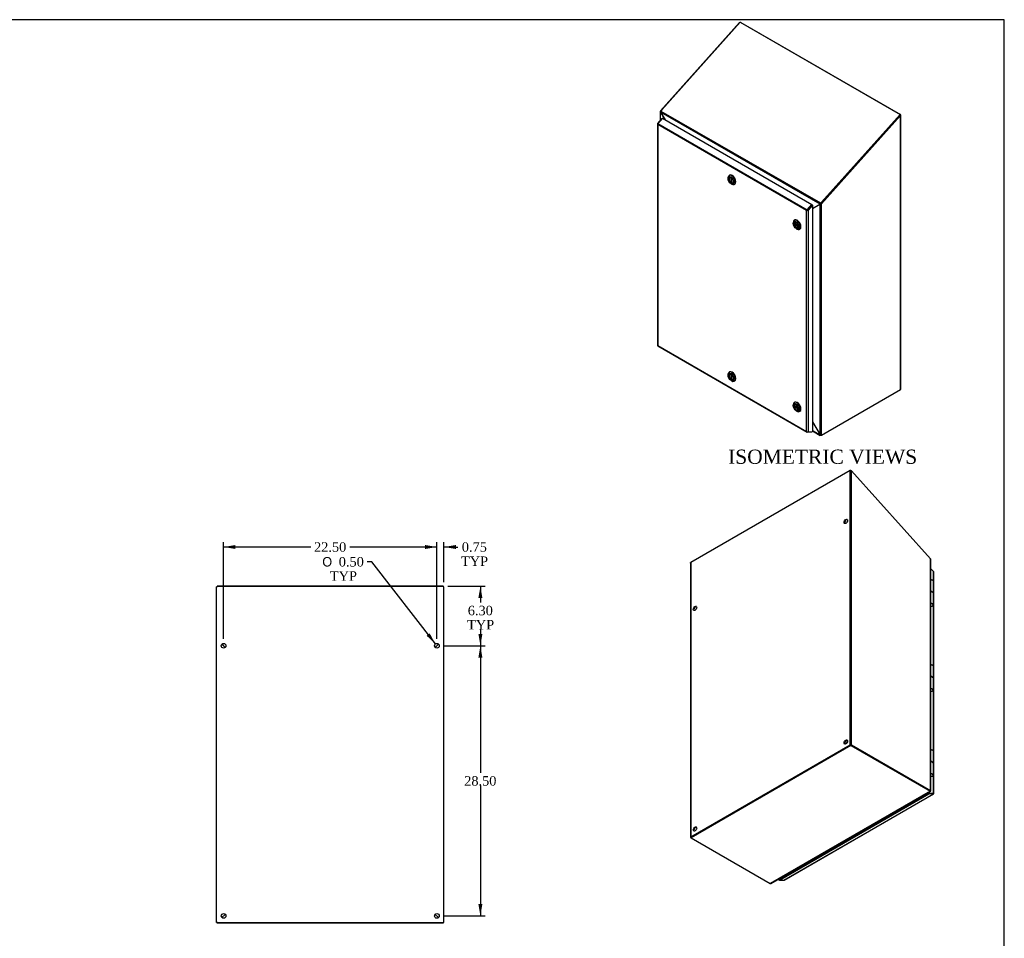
# Model space of a CAD drawing. Header units: inches. Extents: x 1 to 240, y -1 to 159.
# Tile 16 of 16: x 136 to 240, y 62 to 159. Entities that reach past the tile are written whole.
import ezdxf
from ezdxf.enums import TextEntityAlignment as Align

# ---------------------------------------------------------------- set-up
doc = ezdxf.new("R2010")
doc.units = ezdxf.units.IN
doc.header["$MEASUREMENT"] = 0
for name, color, linetype in [('COM70220', 7, 'Continuous'), ('COM70707-4', 7, 'Continuous'), ('COM70709-8', 7, 'Continuous'), ('COM70710-3', 7, 'Continuous'), ('COM70712-7', 7, 'Continuous'), ('Default', 7, 'Continuous'), ('HNG86659-1', 7, 'Continuous'), ('LOK10031', 7, 'Continuous'), ('LOK10031_INSERT', 7, 'Continuous'), ('STD26089', 7, 'Continuous')]:
    doc.layers.add(name, color=color, linetype=linetype)
doc.styles.add('SEACAD_Solid_Edge_ANSI1_Symbols', font='txt')
doc.styles.add('SEACAD_Times_New_Roman', font='times.ttf')
doc.dimstyles.new('HAMMOND_(STH_-_240x160)', dxfattribs={"dimtxt": 1, "dimasz": 1.25, "dimexe": 0.5, "dimexo": 0.5, "dimgap": 0.25, "dimtad": 0, "dimtih": 1, "dimtoh": 1, "dimzin": 0, "dimdsep": 46, "dimtxsty": 'SEACAD_Times_New_Roman', "dimblk1": '_SE_FILLED', "dimblk2": '_SE_FILLED', "dimsah": 1, "dimcen": 0.5, "dimadec": 0, "dimazin": 0, "dimtfac": 0.8, "dimtofl": 0, "dimtmove": 0, "dimatfit": 3, "dimfxl": 1, "dimtolj": 1, "dimtzin": 0, "dimarcsym": 0})

# ---------------------------------------------------------------- blocks, each defined once
blk = doc.blocks.new('SE5')
at = {"layer": 'COM70707-4', "color": 7, "linetype": 'Continuous'}
for p, q in [((156.45, 63.98), (156.45, 99.37)), ((180.34, 99.41), (156.55, 99.41)), ((180.45, 63.98), (180.45, 99.37)), ((157.02, 93.33), (157.37, 92.98)), ((179.52, 92.98), (179.87, 93.33)), ((157.02, 64.48), (157.37, 64.83)), ((179.52, 64.83), (179.87, 64.48)), ((156.55, 63.98), (156.45, 63.98)), ((156.55, 63.98), (180.34, 63.98)), ((180.34, 63.98), (180.45, 63.98))]:
    blk.add_line(p, q, dxfattribs=at)
for centre in [(157.2, 93.16), (179.7, 93.16), (157.2, 64.66), (179.7, 64.66)]:
    blk.add_circle(centre, 0.25, dxfattribs=at)
for points in [[(156.45, 99.37), (156.45, 99.37), (156.45, 99.38), (156.46, 99.38), (156.47, 99.39), (156.49, 99.39), (156.5, 99.4), (156.53, 99.41), (156.54, 99.41), (156.55, 99.41)], [(180.45, 99.37), (180.45, 99.37), (180.44, 99.38), (180.43, 99.38), (180.43, 99.39), (180.41, 99.39), (180.39, 99.4), (180.37, 99.41), (180.35, 99.41), (180.34, 99.41)]]:
    blk.add_open_spline(points, degree=3, knots=[0, 0, 0, 0, 0.25, 0.25, 0.5, 0.5, 0.75, 0.75, 1, 1, 1, 1], dxfattribs=at)
at = {"layer": 'COM70709-8', "color": 7, "linetype": 'Continuous'}
for p, q in [((180.37, 99.45), (156.52, 99.45)), ((156.52, 99.4), (156.52, 99.45)), ((180.37, 99.4), (180.37, 99.45)), ((157.38, 92.99), (157.03, 93.34)), ((179.87, 93.34), (179.51, 92.99))]:
    blk.add_line(p, q, dxfattribs=at)
at = {"layer": 'COM70710-3', "color": 7, "linetype": 'Continuous'}
for p, q in [((157.37, 64.83), (157.02, 64.48)), ((179.87, 64.48), (179.52, 64.83)), ((156.52, 63.91), (156.52, 63.98)), ((180.37, 63.91), (156.52, 63.91)), ((180.37, 63.91), (180.37, 63.98))]:
    blk.add_line(p, q, dxfattribs=at)
at = {"layer": 'COM70712-7', "color": 7, "linetype": 'Continuous'}
for p, q in [((157.23, 93.14), (157.23, 93.12)), ((157.3, 93.07), (157.3, 93.05)), ((179.59, 93.05), (179.59, 93.07)), ((179.66, 93.12), (179.66, 93.14))]:
    blk.add_line(p, q, dxfattribs=at)
blk = doc.blocks.new('SE6')
at = {"layer": 'COM70707-4', "color": 7, "linetype": 'Continuous'}
for p, q in [((211.63, 158.89), (203.3, 149.59)), ((211.64, 158.88), (211.63, 158.89)), ((211.78, 158.92), (211.74, 158.9)), ((211.78, 158.92), (228.6, 149.21)), ((203.3, 149.59), (203.28, 149.57)), ((203.3, 149.59), (203.35, 149.56)), ((203.27, 149.52), (203.27, 148.56)), ((203.34, 149.55), (203.28, 149.57)), ((203.31, 149.45), (203.3, 149.44)), ((203.3, 149.44), (203.76, 148.65)), ((203.3, 148.59), (203.3, 149.44)), ((228.55, 149.12), (220.22, 139.82)), ((220.27, 139.79), (228.6, 149.09)), ((228.55, 149.12), (228.6, 149.09)), ((228.6, 149.21), (228.56, 149.19)), ((228.6, 120.19), (228.6, 149.09)), ((228.63, 120.24), (228.63, 149.15)), ((219.33, 139.27), (220.12, 139.73)), ((219.33, 139.28), (219.35, 139.29)), ((219.36, 139.29), (219.35, 139.29)), ((220.15, 139.75), (220.12, 139.73)), ((220.12, 115.41), (220.12, 139.73)), ((220.21, 139.82), (220.22, 139.82)), ((220.21, 139.82), (220.25, 139.78)), ((220.27, 139.79), (220.22, 139.82)), ((220.25, 139.78), (220.27, 139.79)), ((220.27, 115.38), (220.27, 139.79)), ((220.27, 115.38), (228.6, 120.19)), ((219.33, 116.78), (220.12, 115.41)), ((220.25, 115.37), (220.27, 115.38))]:
    blk.add_line(p, q, dxfattribs=at)
for centre, radius, start, end in [((211.74, 158.75), 0.179, 113.5953, 128.7429), ((211.74, 158.75), 0.179, 76.8191, 103.8571), ((203.39, 149.52), 0.119, 152.9508, 222.4898), ((228.51, 149.15), 0.0539, 323.5472, 0), ((219.33, 139.13), 0.164, 81.7958, 87.4884), ((220.1, 139.96), 0.231, 274.0463, 308.8288), ((220.1, 139.84), 0.0979, 300.0655, 323.1771), ((219.88, 140.02), 0.386, 320.6076, 328.6411), ((220.23, 115.55), 0.181, 231.8532, 275.1984)]:
    blk.add_arc(centre, radius, start, end, dxfattribs=at)
blk.add_ellipse((228.53, 120.24), major_axis=(-0.108, 0), ratio=0.57735, start_param=2.356194, end_param=3.141593, dxfattribs=at)
blk.add_open_spline([(228.6, 149.09), (228.61, 149.1), (228.62, 149.11), (228.63, 149.13), (228.63, 149.14), (228.63, 149.16), (228.63, 149.17), (228.62, 149.19), (228.61, 149.2), (228.6, 149.21)], degree=3, knots=[0, 0, 0, 0, 0.25, 0.25, 0.5, 0.5, 0.75, 0.75, 1, 1, 1, 1], dxfattribs=at)
at = {"layer": 'COM70709-8', "color": 7, "linetype": 'Continuous'}
for p, q in [((211.69, 158.93), (203.43, 149.71)), ((211.69, 158.93), (228.56, 149.19)), ((203.43, 149.71), (203.34, 149.57)), ((203.31, 149.46), (220.11, 139.77)), ((203.31, 149.46), (203.32, 149.42)), ((203.32, 149.42), (203.77, 148.64)), ((203.34, 149.57), (220.16, 139.87)), ((228.56, 149.19), (220.29, 139.97)), ((228.58, 149.15), (220.32, 139.93)), ((228.58, 149.15), (228.56, 149.19)), ((219.03, 139.38), (219.03, 139.38)), ((219.07, 139.42), (219.07, 139.42)), ((219.33, 139.29), (220.1, 139.73)), ((220.1, 139.73), (220.11, 139.77)), ((220.15, 139.76), (220.1, 139.73)), ((220.16, 139.8), (220.11, 139.77)), ((220.15, 139.76), (220.16, 139.8)), ((220.16, 139.87), (220.29, 139.97)), ((220.18, 139.83), (220.16, 139.87)), ((220.18, 139.83), (220.32, 139.93)), ((220.29, 139.97), (220.32, 139.93))]:
    blk.add_line(p, q, dxfattribs=at)
for centre, radius, start, end in [((203.48, 149.47), 0.172, 143.0833, 182.5836), ((220.27, 139.74), 0.171, 132.2557, 170.973), ((220.22, 139.77), 0.0636, 122.7267, 157.8165)]:
    blk.add_arc(centre, radius, start, end, dxfattribs=at)
at = {"layer": 'COM70710-3', "color": 7, "linetype": 'Continuous'}
for p, q in [((219.33, 116.78), (220.12, 115.41)), ((219.33, 115.87), (220.12, 115.41)), ((219.33, 115.83), (220.15, 115.35)), ((220.2, 115.38), (220.2, 115.35)), ((220.22, 115.35), (220.2, 115.35)), ((220.27, 115.38), (220.22, 115.35)), ((220.22, 115.35), (220.22, 115.37))]:
    blk.add_line(p, q, dxfattribs=at)
blk.add_open_spline([(220.2, 115.35), (220.19, 115.35), (220.18, 115.35), (220.16, 115.35), (220.15, 115.36), (220.14, 115.37), (220.13, 115.37), (220.12, 115.39), (220.12, 115.4), (220.12, 115.41)], degree=3, knots=[0, 0, 0, 0, 0.25, 0.25, 0.5, 0.5, 0.75, 0.75, 1, 1, 1, 1], dxfattribs=at)
at = {"layer": 'COM70712-7', "color": 7, "linetype": 'Continuous'}
for p, q in [((203, 148.26), (203.47, 148.78)), ((203.5, 148.8), (203.02, 148.26)), ((203.47, 148.78), (203.48, 148.78)), ((203.5, 148.8), (219.26, 139.7)), ((202.97, 148.22), (202.97, 124.84)), ((202.98, 148.19), (202.98, 148.19)), ((202.98, 148.19), (202.98, 148.18)), ((203, 148.26), (203.01, 148.25)), ((203, 148.14), (203, 124.83)), ((218.71, 139.07), (203, 148.14)), ((203.02, 148.26), (218.78, 139.16)), ((218.78, 139.16), (219.26, 139.7)), ((218.81, 139.13), (219.28, 139.66)), ((219.28, 139.66), (218.81, 139.13)), ((219.33, 139.63), (218.86, 139.1)), ((219.28, 139.66), (219.26, 139.7)), ((219.28, 139.66), (219.33, 139.63)), ((219.33, 139.63), (219.33, 115.75)), ((218.71, 115.76), (218.71, 139.07)), ((218.74, 139.09), (218.81, 139.13)), ((218.74, 139.09), (218.74, 139.08)), ((218.74, 139.08), (218.74, 139.08)), ((218.86, 139.1), (218.81, 139.13)), ((218.86, 139.1), (218.86, 115.73)), ((202.98, 124.82), (202.98, 124.82)), ((202.98, 124.82), (202.98, 124.82)), ((202.98, 124.82), (202.98, 124.82)), ((203, 124.83), (218.71, 115.76)), ((203, 124.8), (218.75, 115.7)), ((218.74, 115.72), (218.74, 115.72)), ((218.74, 115.72), (218.74, 115.72)), ((219.26, 115.71), (218.78, 115.69)), ((218.86, 115.73), (219.33, 115.75)), ((219.27, 115.75), (219.26, 115.71))]:
    blk.add_line(p, q, dxfattribs=at)
for centre, major_axis, ratio, start_param, end_param in [((203.07, 148.22), (0.108, 0), 0.57735, 2.356194, 3.587154), ((203.05, 148.2), (0.054, 0.0935), 0.57735, 1.22173, 2.049297), ((203.07, 148.18), (-0.086, 0.136), 0.549, 1.242088, 1.548986), ((203.07, 148.18), (-0.078, 0.123), 0.60466, 1.204587, 1.544038), ((218.78, 139.11), (-0.114, -0.059), 0.041488, 0.811828, 1.118725), ((218.78, 139.11), (-0.108, -0.057), 0.041976, 0.763364, 1.102814), ((218.81, 139.1), (0.054, 0.0935), 0.57735, 1.22173, 2.049297), ((218.78, 139.15), (0.108, 0), 0.57735, 4.266828, 5.497787), ((218.78, 139.11), (0.036, 0.0189), 0.041976, -1.166142, -0.854205), ((203.07, 124.84), (0.108, 0), 0.57735, 3.141593, 3.587154), ((203.07, 124.88), (-0.114, -0.059), 0.041488, 0.50493, 0.811828), ((203.07, 124.88), (-0.108, -0.057), 0.041976, 0.423914, 0.763364), ((203.05, 124.89), (0.054, 0.0935), 0.57735, 2.663092, 3.141593), ((218.78, 115.81), (0.078, -0.123), 0.60466, 4.68563, 5.025081), ((218.78, 115.81), (0.086, -0.136), 0.549, 4.690578, 4.997476), ((218.78, 115.77), (0.108, 0), 0.57735, 4.266828, 5.497787), ((218.81, 115.79), (0.054, 0.0935), 0.57735, 2.663092, 3.490659)]:
    blk.add_ellipse(centre, major_axis=major_axis, ratio=ratio, start_param=start_param, end_param=end_param, dxfattribs=at)
at = {"layer": 'LOK10031', "color": 7, "linetype": 'Continuous'}
for p, q in [((210.42, 142.53), (210.42, 142.45)), ((210.58, 142.8), (210.53, 142.78)), ((210.74, 141.89), (210.81, 141.85)), ((211.08, 141.83), (211.13, 141.85)), ((217.29, 137.8), (217.29, 137.71)), ((217.45, 138.07), (217.4, 138.05)), ((217.61, 137.16), (217.68, 137.12)), ((217.95, 137.09), (218, 137.12)), ((210.42, 121.77), (210.42, 121.69)), ((210.58, 122.05), (210.53, 122.03)), ((210.74, 121.14), (210.81, 121.1)), ((211.08, 121.07), (211.13, 121.1)), ((217.29, 118.57), (217.29, 118.49)), ((217.45, 118.85), (217.4, 118.83)), ((217.61, 117.94), (217.68, 117.9)), ((217.95, 117.87), (218, 117.9))]:
    blk.add_line(p, q, dxfattribs=at)
for centre, major_axis in [((210.74, 142.26), (-0.225, 0.39)), ((210.74, 142.26), (-0.157, 0.273)), ((217.61, 137.53), (-0.225, 0.39)), ((217.61, 137.53), (-0.158, 0.273)), ((210.74, 121.51), (-0.225, 0.39)), ((210.74, 121.51), (-0.158, 0.273)), ((217.61, 118.31), (-0.225, 0.39)), ((217.61, 118.31), (-0.157, 0.273))]:
    blk.add_ellipse(centre, major_axis=major_axis, ratio=0.57735, dxfattribs=at)
for centre, start_param, end_param in [((210.81, 142.3), 0, 0.785398), ((210.81, 142.3), 2.356194, 6.283185), ((210.85, 142.33), 3.141593, 6.283185), ((217.72, 137.6), 3.141593, 6.283185), ((217.68, 137.57), 0, 0.785398), ((217.68, 137.57), 2.356194, 6.283185), ((210.81, 121.55), 0, 0.785398), ((210.81, 121.55), 2.356194, 6.283185), ((210.85, 121.57), 3.141593, 6.283185), ((217.68, 118.35), 0, 0.785398), ((217.68, 118.35), 2.356194, 6.283185), ((217.72, 118.37), 3.141593, 6.283185)]:
    blk.add_ellipse(centre, major_axis=(-0.275, 0.476), ratio=0.57735, start_param=start_param, end_param=end_param, dxfattribs=at)
at = {"layer": 'LOK10031_INSERT', "color": 7, "linetype": 'Continuous'}
for p, q in [((210.6, 142.54), (210.58, 142.53)), ((210.71, 142.53), (210.71, 142.53)), ((210.71, 142.53), (210.71, 142.02)), ((210.77, 142.5), (210.77, 142.5)), ((210.77, 141.99), (210.77, 142.5)), ((210.77, 142.06), (210.71, 142.02)), ((210.9, 141.99), (210.92, 142)), ((217.83, 137.44), (217.39, 137.69)), ((217.39, 137.62), (217.45, 137.66)), ((217.39, 137.62), (217.83, 137.37)), ((217.47, 137.81), (217.45, 137.8)), ((217.76, 137.26), (217.78, 137.27)), ((217.83, 137.44), (217.83, 137.44)), ((217.83, 137.37), (217.83, 137.37)), ((210.6, 121.79), (210.58, 121.78)), ((210.71, 121.78), (210.71, 121.78)), ((210.71, 121.78), (210.71, 121.27)), ((210.77, 121.75), (210.77, 121.75)), ((210.77, 121.24), (210.77, 121.75)), ((210.77, 121.31), (210.71, 121.27)), ((210.9, 121.24), (210.92, 121.25)), ((217.83, 118.21), (217.39, 118.47)), ((217.39, 118.4), (217.45, 118.44)), ((217.47, 118.59), (217.45, 118.58)), ((217.39, 118.4), (217.83, 118.15)), ((217.76, 118.04), (217.78, 118.05)), ((217.83, 118.21), (217.83, 118.22)), ((217.83, 118.15), (217.83, 118.15))]:
    blk.add_line(p, q, dxfattribs=at)
for centre, major_axis, start_param, end_param in [((210.74, 142.26), (0.156, -0.271), 2.484547, 5.369435), ((210.74, 142.26), (-0.156, 0.271), 2.484547, 5.369435), ((217.61, 137.53), (0.156, -0.271), 0.91375, 3.798639), ((217.61, 137.53), (-0.156, 0.271), 0.91375, 3.798639), ((210.74, 121.51), (0.156, -0.271), 2.484547, 5.369435), ((210.74, 121.51), (-0.156, 0.271), 2.484547, 5.369435), ((217.61, 118.31), (0.156, -0.271), 0.91375, 3.798639), ((217.61, 118.31), (-0.156, 0.271), 0.91375, 3.798639)]:
    blk.add_ellipse(centre, major_axis=major_axis, ratio=0.57735, start_param=start_param, end_param=end_param, dxfattribs=at)
blk = doc.blocks.new('SE7')
at = {"layer": 'COM70220', "color": 7, "linetype": 'Continuous'}
blk.add_arc((216.64, 69.21), 0.357, 236.1876, 240.2078, dxfattribs=at)
for centre, major_axis, start_param, end_param in [((231.65, 77.75), (0.125, -0.217), -1.368171, -1.272424), ((216.71, 69.33), (0.25, 0.433), 3.143997, 3.166374), ((216.71, 69.13), (0.125, -0.217), -1.368171, -1.247847)]:
    blk.add_ellipse(centre, major_axis=major_axis, ratio=0.57735, start_param=start_param, end_param=end_param, dxfattribs=at)
at = {"layer": 'COM70707-4', "color": 7, "linetype": 'Continuous'}
for p, q in [((223.3, 111.65), (206.48, 101.94)), ((223.3, 82.72), (223.3, 111.65)), ((223.45, 82.72), (223.45, 111.62)), ((223.45, 111.62), (231.78, 102.32)), ((206.45, 101.88), (206.45, 72.97)), ((206.48, 101.94), (206.48, 73.01)), ((231.78, 102.32), (231.8, 102.31)), ((231.78, 77.91), (231.78, 102.32)), ((231.82, 77.88), (231.82, 102.25)), ((206.48, 73.01), (223.3, 82.72)), ((206.53, 72.98), (223.35, 82.69)), ((223.4, 82.69), (231.73, 77.88)), ((223.45, 82.72), (231.78, 77.91)), ((231.78, 77.91), (231.73, 77.88)), ((231.8, 77.9), (231.78, 77.91)), ((231.78, 77.85), (231.73, 77.88)), ((231.74, 77.88), (231.73, 77.88)), ((231.74, 77.88), (231.8, 77.9)), ((206.51, 72.91), (206.48, 72.93)), ((216.22, 68.83), (216.24, 68.81)), ((216.24, 68.81), (216.24, 68.81))]:
    blk.add_line(p, q, dxfattribs=at)
for centre, radius, start, end in [((223.34, 111.48), 0.179, 51.2571, 103.1809), ((231.7, 102.25), 0.119, 0.2609, 27.0492)]:
    blk.add_arc(centre, radius, start, end, dxfattribs=at)
for centre in [(222.84, 106.28), (206.93, 97.1), (222.84, 83.01), (206.93, 73.83)]:
    blk.add_ellipse(centre, major_axis=(-0.125, -0.217), ratio=0.57735, dxfattribs=at)
for centre, major_axis, start_param, end_param in [((222.9, 106.26), (-0.125, -0.217), 3.346674, 6.078104), ((206.99, 97.07), (-0.125, -0.217), 3.346674, 6.078104), ((222.9, 82.99), (-0.125, -0.217), 3.346674, 6.078104), ((223.37, 82.68), (-0.108, 0), 3.926991, 5.497787), ((206.99, 73.8), (-0.125, -0.217), 3.346674, 6.078104), ((206.56, 72.97), (0.108, 0), 2.356194, 3.926991)]:
    blk.add_ellipse(centre, major_axis=major_axis, ratio=0.57735, start_param=start_param, end_param=end_param, dxfattribs=at)
for points, knots in [([(206.45, 101.88), (206.45, 101.89), (206.45, 101.9), (206.46, 101.93), (206.47, 101.94), (206.48, 101.94)], [0.5, 0.5, 0.5, 0.5, 0.75, 0.75, 1, 1, 1, 1]), ([(231.74, 77.88), (231.74, 77.88), (231.74, 77.88), (231.74, 77.88), (231.74, 77.88), (231.74, 77.88)], [0.25, 0.25, 0.25, 0.25, 0.5, 0.5, 1, 1, 1, 1]), ([(231.78, 77.85), (231.79, 77.86), (231.8, 77.86), (231.81, 77.87), (231.81, 77.87), (231.82, 77.88), (231.82, 77.88), (231.81, 77.89), (231.81, 77.9), (231.8, 77.9)], [0, 0, 0, 0, 0.25, 0.25, 0.5, 0.5, 0.75, 0.75, 1, 1, 1, 1])]:
    blk.add_open_spline(points, degree=3, knots=knots, dxfattribs=at)
at = {"layer": 'COM70710-3', "color": 7, "linetype": 'Continuous'}
for p, q in [((223.37, 82.71), (206.51, 72.97)), ((223.37, 82.65), (206.51, 72.91)), ((223.37, 82.65), (223.37, 82.71)), ((223.37, 82.71), (231.73, 77.88)), ((223.37, 82.65), (231.73, 77.82)), ((231.73, 77.82), (214.86, 68.08)), ((214.93, 68.09), (231.78, 77.81)), ((231.56, 77.64), (216.26, 68.8)), ((231.78, 77.85), (231.73, 77.88)), ((231.74, 77.88), (231.73, 77.88)), ((231.73, 77.82), (231.73, 77.88)), ((231.75, 77.81), (231.73, 77.82)), ((231.74, 77.88), (231.75, 77.81)), ((206.51, 72.91), (206.51, 72.97)), ((206.51, 72.91), (214.86, 68.08)), ((216.22, 68.83), (216.26, 68.8)), ((214.86, 68.08), (214.89, 68.08))]:
    blk.add_line(p, q, dxfattribs=at)
for points, knots in [([(231.74, 77.88), (231.74, 77.88), (231.74, 77.88), (231.74, 77.87), (231.74, 77.87), (231.74, 77.88), (231.74, 77.88), (231.74, 77.88)], [0.25, 0.25, 0.25, 0.25, 0.5, 0.5, 0.75, 0.75, 1, 1, 1, 1]), ([(231.78, 77.85), (231.79, 77.85), (231.79, 77.84), (231.78, 77.82), (231.78, 77.82), (231.78, 77.81), (231.77, 77.81), (231.76, 77.81), (231.76, 77.81), (231.75, 77.81)], [0, 0, 0, 0, 0.25, 0.25, 0.5, 0.5, 0.75, 0.75, 1, 1, 1, 1]), ([(214.89, 68.08), (214.9, 68.08), (214.91, 68.08), (214.92, 68.08), (214.92, 68.08), (214.93, 68.09)], [0, 0, 0, 0, 0.25, 0.25, 0.3895023, 0.3895023, 0.3895023, 0.3895023])]:
    blk.add_open_spline(points, degree=3, knots=knots, dxfattribs=at)
at = {"layer": 'COM70712-7', "color": 7, "linetype": 'Continuous'}
for p, q in [((232.08, 100.99), (231.82, 101.29)), ((232.08, 100), (232.08, 100.99)), ((232.12, 77.57), (232.12, 100.95)), ((232.08, 91.03), (232.08, 97.44)), ((232.08, 82.06), (232.08, 88.47)), ((232.08, 77.62), (232.08, 79.5)), ((215.8, 68.51), (231.56, 77.61)), ((215.83, 68.44), (231.59, 77.54)), ((216.31, 68.42), (232.07, 77.52)), ((216.33, 68.43), (232.09, 77.53)), ((231.56, 77.61), (231.56, 77.69)), ((231.56, 77.61), (231.61, 77.64)), ((232.03, 77.59), (231.56, 77.61)), ((231.56, 77.61), (232.03, 77.59)), ((231.56, 77.61), (231.59, 77.54)), ((232.07, 77.52), (231.59, 77.54)), ((231.61, 77.64), (231.61, 77.72)), ((231.61, 77.64), (232.08, 77.62)), ((232.08, 77.62), (232.03, 77.59)), ((232.03, 77.59), (232.03, 77.59)), ((232.11, 77.55), (232.03, 77.59)), ((215.75, 68.56), (215.75, 68.48)), ((215.8, 68.59), (215.8, 68.51)), ((216.27, 68.81), (216.27, 68.78)), ((216.33, 68.81), (216.33, 68.84)), ((215.75, 68.48), (215.8, 68.51)), ((215.82, 68.48), (215.75, 68.48)), ((215.8, 68.51), (215.8, 68.51)), ((215.8, 68.51), (215.83, 68.44)), ((215.83, 68.44), (216.31, 68.42))]:
    blk.add_line(p, q, dxfattribs=at)
for centre, major_axis, start_param, end_param in [((232.01, 100.95), (-0.108, 0), 3.141593, 3.926991), ((232.03, 77.62), (-0.054, 0.0935), 2.792527, 3.551924), ((232.01, 77.57), (-0.108, 0), 2.696031, 3.926991), ((216.27, 68.52), (-0.054, 0.0935), 2.792527, 3.141593)]:
    blk.add_ellipse(centre, major_axis=major_axis, ratio=0.57735, start_param=start_param, end_param=end_param, dxfattribs=at)
at = {"layer": 'HNG86659-1', "color": 7, "linetype": 'Continuous'}
for p, q in [((232.1, 98.74), (232.1, 99.96)), ((231.98, 98.81), (231.82, 98.92)), ((232.04, 98.76), (231.82, 98.91)), ((232.04, 98.76), (232.04, 97.57)), ((232.1, 97.48), (232.1, 98.7)), ((231.82, 97.68), (232.04, 97.57)), ((232.04, 97.5), (231.82, 97.61)), ((232.05, 97.5), (231.82, 97.61)), ((232.05, 97.5), (232.04, 97.5)), ((232.1, 89.77), (232.1, 90.99)), ((231.98, 89.84), (231.82, 89.95)), ((232.04, 89.79), (231.82, 89.93)), ((232.04, 89.79), (232.04, 88.6)), ((232.1, 88.51), (232.1, 89.73)), ((231.82, 88.7), (232.04, 88.6)), ((232.04, 88.53), (231.82, 88.64)), ((232.05, 88.53), (231.82, 88.64)), ((232.05, 88.53), (232.04, 88.53)), ((232.1, 80.79), (232.1, 82.02)), ((231.98, 80.87), (231.82, 80.98)), ((232.04, 80.82), (231.82, 80.96)), ((232.04, 80.82), (232.04, 79.63)), ((232.1, 79.54), (232.1, 80.76)), ((231.82, 79.73), (232.04, 79.63)), ((232.04, 79.56), (231.82, 79.67)), ((232.05, 79.56), (231.82, 79.67)), ((232.05, 79.56), (232.04, 79.56))]:
    blk.add_line(p, q, dxfattribs=at)
for centre, radius, start, end in [((231.83, 99.79), 0.32, 83.0411, 92.0551), ((231.82, 99.69), 0.412, 58.9797, 90.2438), ((231.89, 98.57), 0.275, 60.8081, 81.2673), ((231.88, 98.63), 0.208, 38.7237, 58.7029), ((231.83, 97.77), 0.434, 267.7834, 274.2814), ((231.88, 97.4), 0.233, 34.8416, 46.393), ((231.83, 90.82), 0.32, 83.0411, 92.0551), ((231.82, 90.72), 0.412, 58.9797, 90.2438), ((231.89, 89.6), 0.275, 60.8081, 81.2673), ((231.88, 89.66), 0.208, 38.7237, 58.7029), ((231.83, 88.8), 0.434, 267.7834, 274.2814), ((231.88, 88.43), 0.233, 34.8416, 46.393), ((231.83, 81.85), 0.32, 83.0411, 92.0551), ((231.82, 81.75), 0.412, 58.9797, 90.2438), ((231.89, 80.63), 0.275, 60.8081, 81.2673), ((231.88, 80.69), 0.208, 38.7237, 58.7029), ((231.83, 79.83), 0.434, 267.7834, 274.2814), ((231.88, 79.46), 0.233, 34.8416, 46.393)]:
    blk.add_arc(centre, radius, start, end, dxfattribs=at)
for centre, major_axis, ratio, start_param, end_param in [((231.86, 98.74), (-0.236, 0), 0.57735, 3.141593, 4.605551), ((231.86, 98.7), (-0.236, 0), 0.57735, 3.925794, 4.317393), ((231.86, 98.7), (-0.236, 0), 0.57735, 3.141593, 3.925794), ((231.86, 97.44), (-0.202, -0.021), 0.501281, 1.287359, 3.570645), ((231.86, 89.77), (-0.236, 0), 0.57735, 3.141593, 4.605551), ((231.86, 89.73), (-0.236, 0), 0.57735, 3.925794, 4.317393), ((231.86, 89.73), (-0.236, 0), 0.57735, 3.141593, 3.925794), ((231.86, 88.47), (-0.202, -0.021), 0.501281, 1.287359, 3.570645), ((231.86, 80.79), (-0.236, 0), 0.57735, 3.141593, 4.605551), ((231.86, 80.76), (-0.236, 0), 0.57735, 3.925794, 4.317393), ((231.86, 80.76), (-0.236, 0), 0.57735, 3.141593, 3.925794), ((231.86, 79.5), (-0.202, -0.021), 0.501281, 1.287359, 3.570645)]:
    blk.add_ellipse(centre, major_axis=major_axis, ratio=ratio, start_param=start_param, end_param=end_param, dxfattribs=at)
for points, knots in [([(232.09, 99.98), (232.09, 99.98), (232.09, 100), (232.07, 100.03), (232.02, 100.06), (231.96, 100.09), (231.9, 100.1), (231.87, 100.1), (231.87, 100.1)], [0, 0, 0, 0, 0.020634, 0.229554, 0.459488, 0.710267, 0.960406, 1, 1, 1, 1]), ([(232.1, 99.96), (232.1, 99.97), (232.1, 99.97), (232.09, 99.98), (232.09, 99.99), (232.08, 100), (232.08, 100.01), (232.07, 100.02), (232.06, 100.02), (232.05, 100.03), (232.05, 100.03), (232.04, 100.04), (232.03, 100.04), (232.03, 100.04)], [0.3971419, 0.3971419, 0.3971419, 0.3971419, 0.5, 0.5, 0.625, 0.625, 0.75, 0.75, 0.875, 0.875, 0.9375, 0.9375, 1, 1, 1, 1]), ([(231.86, 97.34), (231.86, 97.34), (231.89, 97.34), (231.94, 97.35), (232.01, 97.37), (232.06, 97.41), (232.09, 97.44), (232.09, 97.46), (232.09, 97.46)], [0, 0, 0, 0, 0.000544, 0.249136, 0.499944, 0.757147, 0.978703, 1, 1, 1, 1]), ([(232.07, 97.53), (232.07, 97.53), (232.06, 97.53), (232.06, 97.52), (232.06, 97.52), (232.05, 97.51), (232.05, 97.51), (232.05, 97.51), (232.05, 97.51), (232.05, 97.5), (232.05, 97.5), (232.05, 97.5), (232.05, 97.5), (232.05, 97.5)], [0, 0, 0, 0, 0.25, 0.25, 0.5, 0.5, 0.625, 0.625, 0.75, 0.75, 0.875, 0.875, 1, 1, 1, 1]), ([(232.07, 97.53), (232.07, 97.53), (232.08, 97.52), (232.09, 97.51), (232.09, 97.51), (232.1, 97.49), (232.1, 97.48), (232.1, 97.46), (232.1, 97.46), (232.09, 97.46)], [0, 0, 0, 0, 0.125, 0.125, 0.25, 0.25, 0.5, 0.5, 0.5239238, 0.5239238, 0.5239238, 0.5239238]), ([(232.09, 91.01), (232.09, 91.01), (232.09, 91.03), (232.07, 91.06), (232.02, 91.09), (231.96, 91.12), (231.9, 91.13), (231.87, 91.13), (231.87, 91.13)], [0, 0, 0, 0, 0.020634, 0.229554, 0.459488, 0.710267, 0.960406, 1, 1, 1, 1]), ([(232.1, 90.99), (232.1, 91), (232.1, 91), (232.09, 91.01), (232.09, 91.02), (232.08, 91.03), (232.08, 91.04), (232.07, 91.05), (232.06, 91.05), (232.05, 91.06), (232.05, 91.06), (232.04, 91.07), (232.03, 91.07), (232.03, 91.07)], [0.3971419, 0.3971419, 0.3971419, 0.3971419, 0.5, 0.5, 0.625, 0.625, 0.75, 0.75, 0.875, 0.875, 0.9375, 0.9375, 1, 1, 1, 1]), ([(231.86, 88.36), (231.86, 88.36), (231.89, 88.36), (231.94, 88.38), (232.01, 88.4), (232.06, 88.44), (232.09, 88.47), (232.09, 88.49), (232.09, 88.49)], [0, 0, 0, 0, 0.000544, 0.249136, 0.499944, 0.757147, 0.978703, 1, 1, 1, 1]), ([(232.07, 88.56), (232.07, 88.56), (232.06, 88.55), (232.06, 88.55), (232.06, 88.54), (232.05, 88.54), (232.05, 88.54), (232.05, 88.54), (232.05, 88.53), (232.05, 88.53), (232.05, 88.53), (232.05, 88.53), (232.05, 88.53), (232.05, 88.53)], [0, 0, 0, 0, 0.25, 0.25, 0.5, 0.5, 0.625, 0.625, 0.75, 0.75, 0.875, 0.875, 1, 1, 1, 1]), ([(232.07, 88.56), (232.07, 88.56), (232.08, 88.55), (232.09, 88.54), (232.09, 88.53), (232.1, 88.52), (232.1, 88.51), (232.1, 88.49), (232.1, 88.49), (232.09, 88.49)], [0, 0, 0, 0, 0.125, 0.125, 0.25, 0.25, 0.5, 0.5, 0.5239238, 0.5239238, 0.5239238, 0.5239238]), ([(232.09, 82.04), (232.09, 82.04), (232.09, 82.06), (232.07, 82.09), (232.02, 82.12), (231.96, 82.15), (231.9, 82.16), (231.87, 82.16), (231.87, 82.16)], [0, 0, 0, 0, 0.020634, 0.229554, 0.459488, 0.710267, 0.960406, 1, 1, 1, 1]), ([(232.1, 82.02), (232.1, 82.03), (232.1, 82.03), (232.09, 82.04), (232.09, 82.05), (232.08, 82.06), (232.08, 82.06), (232.07, 82.08), (232.06, 82.08), (232.05, 82.09), (232.05, 82.09), (232.04, 82.1), (232.03, 82.1), (232.03, 82.1)], [0.3971419, 0.3971419, 0.3971419, 0.3971419, 0.5, 0.5, 0.625, 0.625, 0.75, 0.75, 0.875, 0.875, 0.9375, 0.9375, 1, 1, 1, 1]), ([(231.86, 79.39), (231.86, 79.39), (231.89, 79.39), (231.94, 79.41), (232.01, 79.43), (232.06, 79.47), (232.09, 79.5), (232.09, 79.52), (232.09, 79.52)], [0, 0, 0, 0, 0.000544, 0.249136, 0.499944, 0.757147, 0.978703, 1, 1, 1, 1]), ([(232.07, 79.59), (232.07, 79.59), (232.06, 79.58), (232.06, 79.58), (232.06, 79.57), (232.05, 79.57), (232.05, 79.57), (232.05, 79.56), (232.05, 79.56), (232.05, 79.56), (232.05, 79.56), (232.05, 79.56), (232.05, 79.56), (232.05, 79.56)], [0, 0, 0, 0, 0.25, 0.25, 0.5, 0.5, 0.625, 0.625, 0.75, 0.75, 0.875, 0.875, 1, 1, 1, 1]), ([(232.07, 79.59), (232.07, 79.59), (232.08, 79.58), (232.09, 79.57), (232.09, 79.56), (232.1, 79.55), (232.1, 79.53), (232.1, 79.52), (232.1, 79.52), (232.09, 79.52)], [0, 0, 0, 0, 0.125, 0.125, 0.25, 0.25, 0.5, 0.5, 0.5239238, 0.5239238, 0.5239238, 0.5239238])]:
    blk.add_open_spline(points, degree=3, knots=knots, dxfattribs=at)
at = {"layer": 'STD26089', "color": 7, "linetype": 'Continuous'}
for p, q in [((222.94, 83.17), (222.91, 83.2)), ((222.72, 82.87), (222.76, 82.85))]:
    blk.add_line(p, q, dxfattribs=at)
blk.add_ellipse((222.85, 83.01), major_axis=(-0.094, -0.162), ratio=0.57735, start_param=0, end_param=3.141593, dxfattribs=at)
blk = doc.blocks.new('DMBLK84')
at = {"layer": 'Default', "linetype": 'Continuous', "transparency": 16777216}
for points in [[(184.5, 98.2), (184.29, 99.45), (184.08, 98.2)], [(184.5, 94.41), (184.08, 94.41), (184.29, 93.16)]]:
    blk.add_hatch(color=7, dxfattribs=at).paths.add_polyline_path(points)
at = {"layer": 'Default', "color": 7, "linetype": 'Continuous', "transparency": 16777216}
for p, q in [((180.87, 99.45), (184.79, 99.45)), ((184.29, 99.45), (184.29, 97.73)), ((184.29, 94.88), (184.29, 93.16)), ((180.45, 93.16), (184.79, 93.16))]:
    blk.add_line(p, q, dxfattribs=at)
at = {"layer": 'Default', "color": 7, "linetype": 'Continuous', "transparency": 16777216, "style": 'SEACAD_Times_New_Roman'}
for s, p in [('6.30', (182.96, 97.38)), ('TYP', (182.89, 95.88))]:
    blk.add_text(s, height=1, dxfattribs=at).set_placement(p, align=Align.TOP_LEFT)
blk = doc.blocks.new('_SE_FILLED')
at = {"color": 0}
blk.add_line((0, 0), (-1, 0), dxfattribs=at)
blk.add_solid([(0, 0), (-1, -0.1665), (-1, 0.1665), (0, 0)], dxfattribs=at)
blk = doc.blocks.new('DMBLK85')
at = {"layer": 'Default', "linetype": 'Continuous', "transparency": 16777216}
for points in [[(184.5, 91.91), (184.29, 93.16), (184.08, 91.91)], [(184.5, 65.91), (184.08, 65.91), (184.29, 64.66)]]:
    blk.add_hatch(color=7, dxfattribs=at).paths.add_polyline_path(points)
at = {"layer": 'Default', "color": 7, "linetype": 'Continuous', "transparency": 16777216}
for p, q in [((180.45, 93.16), (184.79, 93.16)), ((184.29, 93.16), (184.29, 79.76)), ((184.29, 78.41), (184.29, 64.66)), ((180.45, 64.66), (184.79, 64.66))]:
    blk.add_line(p, q, dxfattribs=at)
at = {"layer": 'Default', "color": 7, "linetype": 'Continuous', "transparency": 16777216, "style": 'SEACAD_Times_New_Roman'}
blk.add_text('28.50', height=1, dxfattribs=at).set_placement((182.58, 79.41), align=Align.TOP_LEFT)
blk = doc.blocks.new('DMBLK86')
at = {"layer": 'Default', "linetype": 'Continuous', "transparency": 16777216}
for points in [[(178.45, 103.79), (178.45, 103.37), (179.7, 103.58)], [(181.7, 103.79), (180.45, 103.58), (181.7, 103.37)]]:
    blk.add_hatch(color=7, dxfattribs=at).paths.add_polyline_path(points)
at = {"layer": 'Default', "color": 7, "linetype": 'Continuous', "transparency": 16777216}
for p, q in [((179.7, 93.91), (179.7, 104.08)), ((180.45, 99.87), (180.45, 104.08)), ((179.7, 103.58), (177.2, 103.58)), ((181.4, 103.58), (180.45, 103.58)), ((181.4, 103.58), (181.9, 103.58))]:
    blk.add_line(p, q, dxfattribs=at)
at = {"layer": 'Default', "color": 7, "linetype": 'Continuous', "transparency": 16777216, "style": 'SEACAD_Times_New_Roman'}
for s, p in [('0.75', (182.33, 104.08)), ('TYP', (182.25, 102.58))]:
    blk.add_text(s, height=1, dxfattribs=at).set_placement(p, align=Align.TOP_LEFT)
blk = doc.blocks.new('DMBLK87')
at = {"layer": 'Default', "linetype": 'Continuous', "transparency": 16777216}
for points in [[(158.45, 103.79), (157.2, 103.58), (158.45, 103.37)], [(178.45, 103.79), (178.45, 103.37), (179.7, 103.58)]]:
    blk.add_hatch(color=7, dxfattribs=at).paths.add_polyline_path(points)
at = {"layer": 'Default', "color": 7, "linetype": 'Continuous', "transparency": 16777216}
for p, q in [((157.2, 93.91), (157.2, 104.08)), ((179.7, 93.91), (179.7, 104.08)), ((166.39, 103.58), (157.2, 103.58)), ((179.7, 103.58), (170.5, 103.58))]:
    blk.add_line(p, q, dxfattribs=at)
at = {"layer": 'Default', "color": 7, "linetype": 'Continuous', "transparency": 16777216, "style": 'SEACAD_Times_New_Roman'}
blk.add_text('22.50', height=1, dxfattribs=at).set_placement((166.74, 104.08), align=Align.TOP_LEFT)
blk = doc.blocks.new('DMBLK95')
at = {"layer": 'Default', "linetype": 'Continuous', "transparency": 16777216}
blk.add_hatch(color=7, dxfattribs=at).paths.add_polyline_path([(178.62, 94.22), (179.54, 93.36), (178.94, 94.47)])
at = {"layer": 'Default', "color": 7, "linetype": 'Continuous', "transparency": 16777216}
for p, q in [((172.85, 102.02), (172.35, 102.02)), ((179.54, 93.36), (172.85, 102.02))]:
    blk.add_line(p, q, dxfattribs=at)
for s, style, p in [('O', 'SEACAD_Solid_Edge_ANSI1_Symbols', (167.61, 102.52)), ('0.50', 'SEACAD_Times_New_Roman', (169.35, 102.52)), ('TYP', 'SEACAD_Times_New_Roman', (168.41, 101.02))]:
    blk.add_text(s, height=1, dxfattribs=dict(at, style=style)).set_placement(p, align=Align.TOP_LEFT)
blk = doc.blocks.new('BORDER')
at = {"layer": 'Default', "color": 7, "linetype": 'Continuous'}
for p, q in [((0, 27.86), (-41.86, 27.86)), ((0, 0), (0, 27.86))]:
    blk.add_line(p, q, dxfattribs=at)

msp = doc.modelspace()

# ---------------------------------------------------------------- block references
at = {"layer": 'Default', "color": 7, "xscale": 5.7, "yscale": 5.7, "zscale": 5.7}
msp.add_blockref('BORDER', (239.562, 0.401), dxfattribs=at)
at = {"layer": 'Default'}
for name in ['SE6', 'SE7', 'SE5']:
    msp.add_blockref(name, (0, 0), dxfattribs=at)

# ---------------------------------------------------------------- texts
at = {"layer": 'Default', "color": 7, "linetype": 'Continuous', "style": 'SEACAD_Times_New_Roman'}
msp.add_text('ISOMETRIC VIEWS', height=1.5, dxfattribs=at).set_placement((210.423, 113.853), align=Align.TOP_LEFT)

# ---------------------------------------------------------------- dimensions: what is measured, and where the dimension line sits
at = {"layer": 'Default', "color": 7, "linetype": 'Continuous'}
dim = msp.add_linear_dim(base=(157.197, 103.58), p1=(179.697, 93.408), p2=(157.197, 93.408), text='\\A1;<>', dimstyle='HAMMOND_(STH_-_240x160)', dxfattribs=at)
dim.commit()
dim.dimension.update_dxf_attribs({"geometry": 'DMBLK87', "text_midpoint": (168.447, 103.58), "dimtype": 160})
dim = msp.add_linear_dim(base=(179.697, 103.58), p1=(180.447, 99.37), p2=(179.697, 93.408), text='\\A1;<>\\PTYP', dimstyle='HAMMOND_(STH_-_240x160)', override={"dimtmove": 1}, dxfattribs=at)
dim.commit()
dim.dimension.update_dxf_attribs({"geometry": 'DMBLK86', "text_midpoint": (181.905, 103.58), "dimtype": 160})
dim = msp.add_diameter_dim_2p(p1=(179.85, 92.96), p2=(179.544, 93.355), text='\\A1;<>\\PTYP', dimstyle='HAMMOND_(STH_-_240x160)', dxfattribs=at)
dim.commit()
dim.dimension.update_dxf_attribs({"geometry": 'DMBLK95', "text_midpoint": (172.351, 102.024), "dimtype": 163})
for base, p1, p2, angle, text, picture, middle, dimtype in [((184.2886, 93.1576), (180.3748, 99.4529), (179.9468, 93.1576), 90, '\\A1;<>\\PTYP', 'DMBLK84', (184.2886, 96.8811), 160), ((184.289, 93.158), (179.947, 93.158), (179.947, 64.658), 270, '\\A1;<>', 'DMBLK85', (184.289, 78.908), 161)]:
    dim = msp.add_linear_dim(base=base, p1=p1, p2=p2, angle=angle, text=text, dimstyle='HAMMOND_(STH_-_240x160)', dxfattribs=at)
    dim.commit()
    dim.dimension.update_dxf_attribs({"geometry": picture, "text_midpoint": middle, "dimtype": dimtype})

doc.saveas('drawing.dxf')
